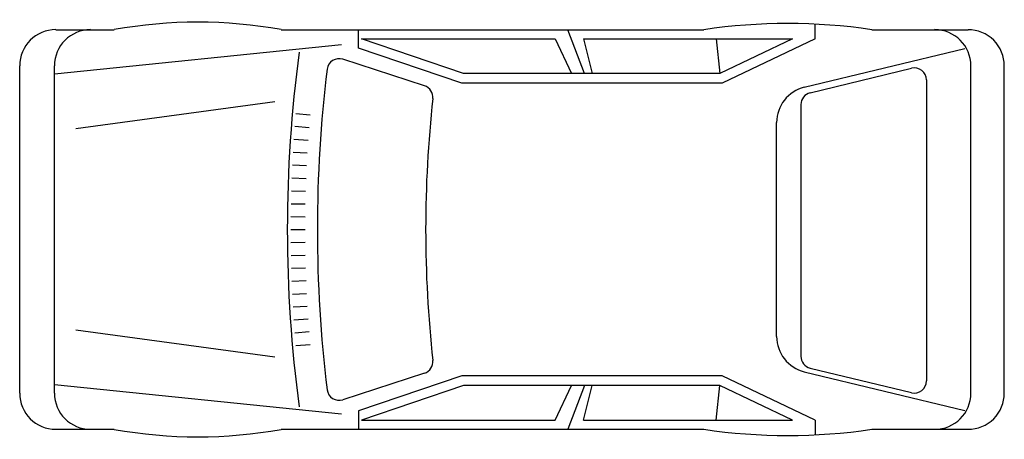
# Model space of a CAD drawing. Extents: x 27.06 to 31.16, y -8.06 to -6.32.
import ezdxf

# ---------------------------------------------------------------- set-up
doc = ezdxf.new("R2010")
doc.units = 0
doc.header["$MEASUREMENT"] = 0
doc.layers.get('0').update_dxf_attribs({"linetype": 'CONTINUOUS'})

# ---------------------------------------------------------------- blocks, each defined once
blk = doc.blocks.new('COCHEPLA')
at = {"linetype": 'Continuous'}
for p, q in [((0.3508, -0.2455), (1.7126, -0.2455)), ((0.2001, -0.3962), (0.2001, -0.6392)), ((0.2633, -1.5852), (0.3858, -0.3899)), ((0.3508, -0.3899), (1.7126, -0.3899)), ((1.8002, -1.5852), (1.6777, -0.3899)), ((1.8633, -0.3962), (1.8633, -0.6392)), ((0.2001, -1.3341), (0.2001, -3.0925)), ((1.8633, -1.3341), (1.8633, -3.0925)), ((0.6023, -1.391), (0.6069, -1.4497)), ((0.6559, -1.387), (0.6599, -1.4459)), ((0.7094, -1.3836), (0.713, -1.4425)), ((0.7631, -1.3808), (0.766, -1.4396)), ((0.8168, -1.3784), (0.8191, -1.4373)), ((0.8706, -1.3765), (0.8723, -1.4354)), ((0.9242, -1.3753), (0.9255, -1.4342)), ((0.9781, -1.3746), (0.9785, -1.4334)), ((1.0317, -1.3742), (1.0317, -1.4331)), ((1.0854, -1.3746), (1.0849, -1.4334)), ((1.1392, -1.3753), (1.138, -1.4342)), ((1.1929, -1.3765), (1.1912, -1.4354)), ((1.2467, -1.3784), (1.2444, -1.4373)), ((1.3003, -1.3808), (1.2974, -1.4396)), ((1.354, -1.3836), (1.3505, -1.4425)), ((1.4075, -1.387), (1.4035, -1.4459)), ((1.4612, -1.391), (1.4566, -1.4497)), ((0.5488, -1.3954), (0.5538, -1.454)), ((1.5147, -1.3954), (1.5096, -1.454)), ((0.4335, -1.9304), (0.3232, -1.5904)), ((1.63, -1.9304), (1.7402, -1.5904)), ((0.2387, -1.6682), (0.2387, -2.4748)), ((1.8247, -1.6682), (1.8247, -2.4748)), ((0.2387, -2.4748), (0.3824, -2.5423)), ((1.8247, -2.4748), (1.681, -2.5423)), ((0.2387, -2.5919), (0.3824, -2.6277)), ((0.2387, -2.5919), (0.2387, -3.4625)), ((1.8247, -2.5919), (1.681, -2.6277)), ((1.8247, -2.5919), (1.8247, -3.4625)), ((0.2387, -3.1439), (0.3824, -3.1595)), ((1.8247, -3.1439), (1.681, -3.1595)), ((0.5863, -3.3958), (1.4771, -3.3958)), ((0.4399, -3.511), (0.2778, -4.1787)), ((1.5516, -3.4967), (0.504, -3.4967)), ((1.6235, -3.511), (1.7856, -4.1787)), ((0.4551, -3.535), (0.3527, -3.9573)), ((1.6006, -3.535), (1.703, -3.9573)), ((0.2001, -3.7917), (0.2001, -4.1926)), ((1.8633, -3.7917), (1.8633, -4.1926)), ((1.6542, -4.0194), (0.4014, -4.0194)), ((0.3508, -4.2043), (1.7126, -4.2043)), ((0.3508, -4.3433), (1.7126, -4.3433))]:
    blk.add_line(p, q, dxfattribs=at)
for p, q in [((0.5006, -1.3076), (0.6123, -0.4795)), ((1.5629, -1.3076), (1.4511, -0.4795)), ((0.2766, -1.6553), (0.2001, -1.6553)), ((1.7868, -1.6553), (1.8633, -1.6553)), ((0.3824, -2.5956), (0.2001, -2.5274)), ((1.681, -2.5956), (1.8633, -2.5274)), ((0.2387, -3.5559), (0.1772, -3.5559)), ((1.8247, -3.5559), (1.8863, -3.5559))]:
    blk.add_line(p, q)
for points in [[(0.2387, -3.5559), (0.4224, -3.1685), (0.4224, -2.0854), (0.2766, -1.6553)], [(0.2387, -3.4625), (0.3824, -3.1595), (0.3824, -2.092), (0.2387, -1.6682)], [(1.8247, -3.5559), (1.641, -3.1685), (1.641, -2.0854), (1.7868, -1.6553)], [(1.8247, -3.4625), (1.681, -3.1595), (1.681, -2.092), (1.8247, -1.6682)]]:
    blk.add_lwpolyline(points, dxfattribs=at)
for centre, radius, start, end in [((0.3509, -0.3962), 0.1508, 90.0171, 179.9829), ((1.7126, -0.3962), 0.1508, 0.0171, 89.9829), ((0.3509, -0.5407), 0.1508, 90.0171, 179.9829), ((1.7126, -0.5407), 0.1508, 0.0171, 89.9829), ((2.1236, -0.9866), 1.9547, 169.7616, 190.2384), ((-0.0602, -0.9866), 1.9547, 349.7616, 10.2384), ((1.0317, -6.914), 5.5546, 82.3671, 97.6329), ((1.0317, -6.9762), 5.4919, 83.0262, 96.9738), ((0.3709, -1.5748), 0.0502, 96.8356, 198.1699), ((1.6926, -1.5748), 0.0502, 341.8301, 83.1644), ((0.4814, -1.9147), 0.0504, 198.1055, 275.9744), ((1.0317, -6.944), 5.0089, 83.7528, 96.2472), ((1.582, -1.9147), 0.0504, 264.0256, 341.8945), ((2.5736, -3.4421), 2.3991, 171.6216, 188.3784), ((-0.5102, -3.4421), 2.3991, 351.6216, 8.3784), ((0.5864, -3.5466), 0.1508, 90.0444, 166.3177), ((1.477, -3.5466), 0.1508, 13.6822, 89.9556), ((0.5039, -3.547), 0.0503, 89.911, 166.2607), ((1.5517, -3.547), 0.0503, 13.7393, 90.0891), ((0.4015, -3.9691), 0.0503, 166.3661, 269.9108), ((1.6541, -3.9691), 0.0503, 270.0891, 13.6339), ((0.3509, -4.0535), 0.1508, 180.0172, 269.9829), ((1.7126, -4.0535), 0.1508, 270.0171, 359.9828), ((0.3506, -4.1928), 0.1505, 179.9175, 270.0824), ((1.7128, -4.1928), 0.1505, 269.9176, 0.0825)]:
    blk.add_arc(centre, radius, start, end, dxfattribs=at)

msp = doc.modelspace()

# ---------------------------------------------------------------- block references
at = {"rotation": 90}
msp.add_blockref('COCHEPLA', (26.812, -8.2217), dxfattribs=at)

doc.saveas('drawing.dxf')
